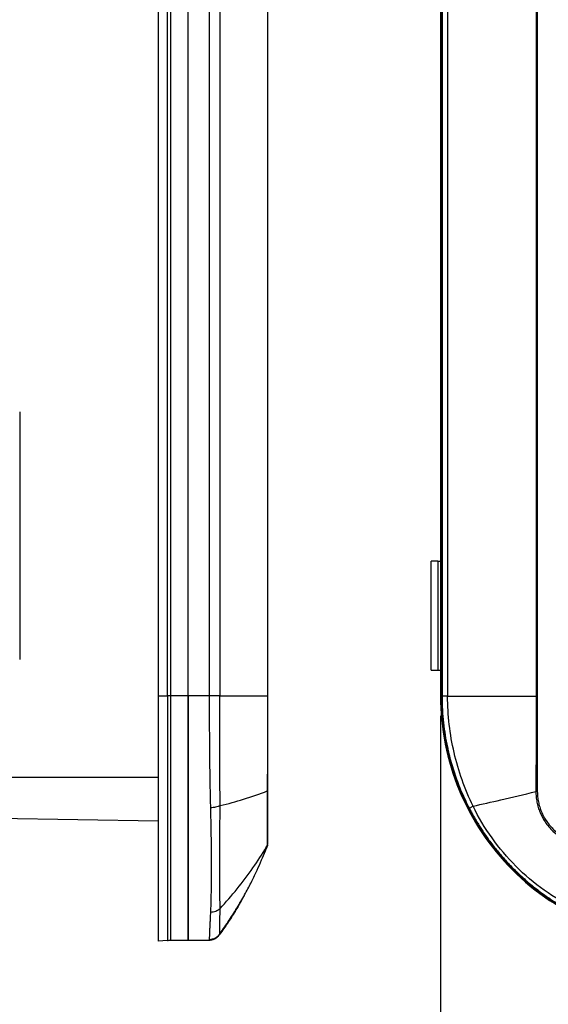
# Model space of a CAD drawing. Extents: x 3 to 428, y 3 to 275.
# Tile 13 of 42: x 44 to 78, y 103 to 167. Entities that reach past the tile are written whole.
import ezdxf

# ---------------------------------------------------------------- set-up
doc = ezdxf.new("R2010")
doc.units = 0
doc.linetypes.add('SLD-SOLID', pattern=[0])
doc.layers.get('0').update_dxf_attribs({"linetype": 'CONTINUOUS'})
doc.layers.add('DIMENSION', color=7, linetype='SLD-SOLID')
doc.styles.add('SLDTEXTSTYLE1', font='Gothic.ttf', dxfattribs={"width": 0.913})
doc.dimstyles.new('SLDDIMSTYLE1', dxfattribs={"dimtxt": 3.175, "dimasz": 3.302, "dimexe": 0, "dimexo": 0.0625, "dimgap": 0.79375, "dimtad": 0, "dimtih": 1, "dimtoh": 1, "dimdec": 0, "dimlfac": 1.142857, "dimrnd": 1e-09, "dimzin": 12, "dimdsep": 46, "dimtxsty": 'SLDTEXTSTYLE1', "dimsah": 1, "dimcen": 0.09, "dimadec": 0, "dimazin": 0, "dimtfac": 1, "dimtdec": 3, "dimtofl": 0, "dimtmove": 0, "dimatfit": 3, "dimfxl": 1, "dimtolj": 1, "dimtzin": 12, "dimarcsym": 0})

# ---------------------------------------------------------------- blocks, each defined once
blk = doc.blocks.new('_D_1')
at = {"layer": 'DIMENSION'}
for p, q in [((70.971, 122.068), (70.971, 93.039)), ((198.003, 122.068), (198.003, 93.039)), ((70.971, 96.214), (126.068, 96.214)), ((198.003, 96.214), (133.106, 96.214))]:
    blk.add_line(p, q, dxfattribs=at)
for points in [[(70.971, 96.214), (74.273, 95.706), (74.273, 96.722)], [(198.003, 96.214), (194.701, 96.722), (194.701, 95.706)]]:
    blk.add_solid(points, dxfattribs=at)
at = {"layer": 'DIMENSION', "insert": (126.068, 97.75), "char_height": 3.175, "attachment_point": 1, "style": 'SLDTEXTSTYLE1'}
blk.add_mtext('145', dxfattribs=at)

msp = doc.modelspace()

# ---------------------------------------------------------------- linework, layer by layer
at = {"color": 7, "linetype": 'SLD-SOLID'}
for p, q in [((52.7923, 182.7501), (52.7923, 123.3726)), ((53.3782, 123.3727), (53.3782, 182.7501)), ((53.6069, 123.3727), (53.6069, 182.7501)), ((54.7173, 123.3726), (54.7173, 182.7501)), ((54.7173, 123.3726), (54.7173, 182.7501)), ((56.0746, 182.7501), (56.0746, 123.3726)), ((56.7609, 182.7501), (56.7609, 123.3726)), ((59.8248, 182.7501), (59.8248, 123.3726)), ((59.8361, 182.7501), (59.8361, 123.3726)), ((70.9705, 182.7156), (70.9705, 123.3381)), ((71.0218, 123.3382), (71.0218, 182.7156)), ((71.0318, 123.3381), (71.0318, 182.7156)), ((71.0318, 123.3381), (71.0318, 182.7156)), ((71.0673, 182.7156), (71.0673, 123.3381)), ((71.4295, 182.7156), (71.4295, 123.3381)), ((77.1268, 182.7156), (77.1268, 123.3381)), ((77.1886, 182.7156), (77.1886, 123.3381)), ((43.8673, 141.6494), (43.8673, 125.7108)), ((70.3618, 125.0269), (70.3618, 132.0269)), ((70.7993, 132.0269), (70.3618, 132.0269)), ((70.7993, 132.0269), (70.7993, 125.0269)), ((70.7993, 132.0269), (70.9705, 132.0269)), ((70.3618, 125.0269), (70.7993, 125.0269)), ((70.7993, 125.0269), (70.9705, 125.0269)), ((52.7923, 123.3726), (53.3782, 123.3727)), ((53.6069, 123.3727), (53.3782, 123.3727)), ((54.7173, 123.3726), (53.6069, 123.3727)), ((56.0746, 123.3726), (54.7173, 123.3726)), ((59.8361, 123.3726), (59.8248, 123.3726)), ((70.9705, 123.3381), (71.0218, 123.3382)), ((71.0673, 123.3381), (71.0318, 123.3381)), ((77.1886, 123.3381), (77.1268, 123.3381)), ((52.7923, 115.2884), (41.5923, 115.4839)), ((59.6129, 113.1921), (59.761, 113.5512)), ((59.751, 113.6134), (59.8111, 113.706)), ((59.7623, 113.5598), (59.754, 113.6115)), ((59.8248, 113.7177), (59.7564, 113.5532)), ((59.8111, 113.706), (59.8214, 113.7148)), ((59.8233, 113.7179), (59.8297, 113.7327)), ((58.3321, 110.4957), (58.2799, 110.4226)), ((58.3311, 110.4916), (58.3426, 110.5123)), ((56.7609, 108.0203), (56.7618, 108.0549)), ((53.3782, 107.6126), (52.7923, 107.5614)), ((53.6069, 107.6226), (54.7173, 107.6226)), ((54.7173, 107.6226), (56.0746, 107.6582)), ((54.7173, 107.6226), (56.0262, 107.6226))]:
    msp.add_line(p, q, dxfattribs=at)
at = {"color": 8, "linetype": 'SLD-SOLID'}
msp.add_line((41.5923, 118.1226), (52.7923, 118.1226), dxfattribs=at)
at = {"color": 7, "linetype": 'SLD-SOLID'}
for centre, radius, start, end in [((36.904, 122.3714), 24.5, 324.038003, 329.118428), ((56.0262, 108.4976), 0.875, 270, 324.038003)]:
    msp.add_arc(centre, radius, start, end, dxfattribs=at)
for points in [[(52.7923, 123.3726), (52.7923, 121.3028), (52.7923, 117.1646), (52.7923, 111.9012), (52.7923, 108.3847), (52.7923, 107.5614), (52.7923, 107.5614)], [(53.6069, 107.6226), (53.6069, 107.6226), (53.6069, 108.4427), (53.6069, 111.9457), (53.6069, 117.1886), (53.6069, 121.311), (53.6069, 123.3727)], [(56.7609, 123.3726), (58.0277, 123.3726), (59.0609, 123.3726), (59.8248, 123.3726)], [(70.9705, 123.3381), (70.9705, 121.2683), (71.7938, 117.1301), (75.3103, 111.8667), (80.5737, 108.3502), (84.712, 107.5269), (86.7818, 107.5269)], [(71.4295, 123.3381), (73.1823, 123.3381), (75.1036, 123.3381), (77.1268, 123.3381)], [(59.8361, 117.2381), (59.8361, 117.2379), (59.8273, 117.2377), (59.8111, 117.2375)], [(77.2052, 117.2036), (77.1743, 117.2034), (77.1421, 117.2032), (77.1152, 117.203)], [(53.3782, 107.6126), (53.4542, 107.6193), (53.5306, 107.6226), (53.6069, 107.6226)]]:
    msp.add_open_spline(points, degree=3, dxfattribs=at)
for points, knots in [([(53.3782, 123.3727), (53.3782, 123.3727), (53.3782, 121.3096), (53.3782, 117.1847), (53.3782, 111.9385), (53.3782, 108.4332), (53.3782, 107.6126), (53.3782, 107.6126), (53.3782, 107.6126)], [-0.0000021, -0.0000021, -0.0000021, -0.0000021, -0.0000004, 0.2499996, 0.4999996, 0.7499996, 0.9999996, 1.0000018, 1.0000018, 1.0000018, 1.0000018]), ([(54.7173, 107.6226), (54.7173, 107.6226), (54.7173, 107.7256), (54.7173, 108.0255), (54.7173, 108.1499), (54.7173, 108.449), (54.7173, 108.6245), (54.7173, 109.2169), (54.7173, 109.7012), (54.7173, 110.5576), (54.7173, 110.8662), (54.7173, 111.5239), (54.7173, 111.8699), (54.7173, 112.9586), (54.7173, 113.7514), (54.7173, 115.0412), (54.7173, 115.488), (54.7173, 116.3962), (54.7173, 116.8599), (54.7173, 117.8065), (54.7173, 118.2894), (54.7173, 119.2745), (54.7173, 119.7789), (54.7173, 121.3045), (54.7173, 122.3328), (54.7173, 123.3726)], [0, 0, 0, 0, 0.125, 0.125, 0.1875, 0.1875, 0.25, 0.25, 0.375, 0.375, 0.4375, 0.4375, 0.5, 0.5, 0.625, 0.625, 0.6875, 0.6875, 0.75, 0.75, 0.8125, 0.8125, 0.875, 0.875, 1, 1, 1, 1]), ([(54.7173, 123.3726), (54.7173, 121.311), (54.7173, 117.1886), (54.7173, 111.9457), (54.7173, 108.4427), (54.7173, 107.6226), (54.7173, 107.6226)], [-0.0000002, -0.0000002, -0.0000002, -0.0000002, 0.25, 0.5, 0.75, 1, 1, 1, 1]), ([(56.0746, 123.3726), (56.0747, 123.2493), (56.0748, 123.0048), (56.0756, 122.6413), (56.0767, 122.2846), (56.0779, 121.9346), (56.0792, 121.5916), (56.0807, 121.2557), (56.0822, 120.9268), (56.0839, 120.6051), (56.0859, 120.2907), (56.0882, 119.9836), (56.0908, 119.6838), (56.095, 119.2662), (56.1019, 118.7297), (56.112, 118.0758), (56.1233, 117.4265), (56.136, 116.7822), (56.1464, 116.3624), (56.1516, 116.1515)], [0, 0, 0, 0, 0.0493008, 0.097761, 0.1453821, 0.1921667, 0.2381177, 0.2832379, 0.3275313, 0.3710014, 0.4136514, 0.4554796, 0.4964812, 0.5366522, 0.6276361, 0.7194604, 0.8121335, 0.9056516, 1, 1, 1, 1]), ([(56.7609, 123.3726), (56.6852, 123.3726), (56.5808, 123.3726), (56.3395, 123.3726), (56.2039, 123.3726), (56.0746, 123.3726)], [0, 0, 0, 0, 0.5, 0.5, 1, 1, 1, 1]), ([(56.7693, 116.2936), (56.7686, 116.8435), (56.7686, 117.4088), (56.7671, 118.5616), (56.7652, 119.1489), (56.7635, 120.3375), (56.7635, 120.9397), (56.7623, 122.1526), (56.7609, 122.763), (56.7609, 123.3726)], [0, 0, 0, 0, 0.25, 0.25, 0.5, 0.5, 0.75, 0.75, 1, 1, 1, 1]), ([(59.8248, 123.3726), (59.8246, 122.7211), (59.8243, 121.4346), (59.8214, 119.7323), (59.8176, 118.3388), (59.8131, 117.5801), (59.8111, 117.2375)], [0, 0, 0, 0, 0.318602, 0.6290386, 0.8324336, 1, 1, 1, 1]), ([(59.8361, 123.3726), (59.8361, 122.2139), (59.8361, 120.169), (59.8361, 118.1242), (59.8361, 117.2381)], [0, 0, 0, 0, 0.5666679, 1, 1, 1, 1]), ([(86.7818, 107.5881), (85.7416, 107.5881), (84.719, 107.6911), (83.2098, 107.991), (82.7109, 108.1154), (81.7216, 108.4145), (81.2299, 108.59), (79.8001, 109.1824), (78.8963, 109.6667), (77.6127, 110.5231), (77.1956, 110.8317), (76.3929, 111.4894), (76.0108, 111.8354), (74.9215, 112.9241), (74.2705, 113.7169), (73.4069, 115.0067), (73.1386, 115.4535), (72.6521, 116.3617), (72.4322, 116.8254), (72.0392, 117.772), (71.866, 118.2549), (71.5664, 119.24), (71.4395, 119.7444), (71.1347, 121.27), (71.0318, 122.2983), (71.0318, 123.3381)], [0, 0, 0, 0, 0.125, 0.125, 0.1875, 0.1875, 0.25, 0.25, 0.375, 0.375, 0.4375, 0.4375, 0.5, 0.5, 0.625, 0.625, 0.6875, 0.6875, 0.75, 0.75, 0.8125, 0.8125, 0.875, 0.875, 1, 1, 1, 1]), ([(71.0318, 123.3381), (71.0318, 121.2765), (71.8518, 117.1541), (75.3549, 111.9112), (80.5977, 108.4082), (84.7201, 107.5881), (86.7818, 107.5881)], [-0.0000002, -0.0000002, -0.0000002, -0.0000002, 0.25, 0.5, 0.75, 1, 1, 1, 1]), ([(71.4295, 123.3381), (71.3247, 123.3381), (71.2318, 123.3381), (71.1045, 123.3381), (71.0707, 123.3381), (71.0673, 123.3381)], [0, 0, 0, 0, 0.5, 0.5, 1, 1, 1, 1]), ([(73.0679, 116.2591), (72.8001, 116.809), (72.5639, 117.3743), (72.1568, 118.5271), (71.9857, 119.1144), (71.7102, 120.303), (71.6058, 120.9052), (71.4654, 122.1181), (71.4295, 122.7285), (71.4295, 123.3381)], [0, 0, 0, 0, 0.25, 0.25, 0.5, 0.5, 0.75, 0.75, 1, 1, 1, 1]), ([(77.1268, 123.3381), (77.1266, 122.6866), (77.1263, 121.4001), (77.1231, 119.6978), (77.1195, 118.3043), (77.1165, 117.5456), (77.1152, 117.203)], [0, 0, 0, 0, 0.318602, 0.6290386, 0.8324336, 1, 1, 1, 1]), ([(77.1886, 123.3381), (77.1889, 122.1794), (77.1893, 120.1345), (77.2004, 118.0897), (77.2052, 117.2036)], [0, 0, 0, 0, 0.5666679, 1, 1, 1, 1]), ([(71.4517, 119.9036), (71.4936, 119.7204), (71.6202, 119.1663), (71.9015, 118.2532), (72.3105, 117.1676), (72.6543, 116.469), (72.8275, 116.117)], [0, 0, 0, 0, 0.1395032, 0.4219849, 0.7088272, 1, 1, 1, 1]), ([(56.7693, 116.2936), (57.2989, 116.4214), (58.3905, 116.715), (59.3429, 117.0474), (59.8111, 117.2375)], [0.00874245, 0.00874245, 0.00874245, 0.00874245, 0.42951391, 0.92077146, 0.92077146, 0.92077146, 0.92077146]), ([(59.8361, 117.2381), (59.8361, 117.0882), (59.8361, 116.7899), (59.8361, 116.3504), (59.8361, 115.9553), (59.8361, 115.6054), (59.8361, 115.3344), (59.8361, 115.1118), (59.8361, 114.9306), (59.8361, 114.7163), (59.8361, 114.4825), (59.8361, 114.251), (59.8361, 114.058), (59.8361, 113.9141), (59.8361, 113.8329), (59.8361, 113.8213), (59.8361, 113.8185)], [0, 0, 0, 0, 0.088508, 0.1760431, 0.2641295, 0.3349594, 0.4049621, 0.4515472, 0.4983148, 0.5454827, 0.6283446, 0.7105887, 0.7934349, 0.8829432, 0.971566, 1, 1, 1, 1]), ([(73.0679, 116.2591), (73.6386, 116.3869), (74.934, 116.6805), (76.3365, 117.0129), (77.1152, 117.203)], [0.00874245, 0.00874245, 0.00874245, 0.00874245, 0.42951391, 0.92077146, 0.92077146, 0.92077146, 0.92077146]), ([(77.1152, 117.203), (77.116, 117.1445), (77.1176, 117.0278), (77.1307, 116.8537), (77.1518, 116.6811), (77.1814, 116.5106), (77.2192, 116.3425), (77.265, 116.1774), (77.3185, 116.0155), (77.4422, 115.6927), (77.7005, 115.2066), (78.1573, 114.6625), (78.7, 114.2307), (79.2415, 113.9443), (79.747, 113.7757), (80.1506, 113.7), (80.4386, 113.6743), (80.5907, 113.6723), (80.6466, 113.6715)], [0, 0, 0, 0, 0.0316338, 0.0631286, 0.0944815, 0.1256905, 0.1567502, 0.1876567, 0.2184092, 0.2490043, 0.3747002, 0.5141625, 0.6303665, 0.7479736, 0.8437449, 0.9176819, 0.9697583, 1, 1, 1, 1]), ([(77.2052, 117.2036), (77.2064, 117.147), (77.2088, 117.0343), (77.2227, 116.8662), (77.244, 116.6999), (77.2736, 116.5355), (77.3113, 116.3728), (77.357, 116.212), (77.4108, 116.053), (77.5393, 115.727), (77.7952, 115.2557), (78.2438, 114.731), (78.7592, 114.3177), (79.2328, 114.0651), (79.6427, 113.9133), (79.9716, 113.8279), (80.3072, 113.7736), (80.5336, 113.7656), (80.6473, 113.7616)], [0, 0, 0, 0, 0.0315121, 0.0627713, 0.0938513, 0.1248273, 0.1557752, 0.1867709, 0.2178902, 0.2492078, 0.3818305, 0.5141256, 0.6309456, 0.7477496, 0.8112045, 0.8739838, 0.9367082, 1, 1, 1, 1]), ([(56.7693, 116.2936), (56.6924, 116.2538), (56.5957, 116.2192), (56.3814, 116.1699), (56.2645, 116.1554), (56.1516, 116.1515)], [0, 0, 0, 0, 0.5, 0.5, 1, 1, 1, 1]), ([(56.1516, 116.1515), (56.1541, 116.0536), (56.1592, 115.8543), (56.1657, 115.5542), (56.1719, 115.2473), (56.1778, 114.9344), (56.188, 114.349), (56.1983, 113.5224), (56.2034, 112.4508), (56.2013, 111.4135), (56.1912, 110.6189), (56.1765, 110.0691), (56.1655, 109.7213), (56.1561, 109.5169), (56.1516, 109.4183)], [0, 0, 0, 0, 0.0343243, 0.069908, 0.1067448, 0.1448285, 0.184152, 0.3237133, 0.462618, 0.6253599, 0.7909696, 0.865352, 0.935043, 1, 1, 1, 1]), ([(56.7693, 109.6588), (56.7689, 110.0067), (56.768, 110.416), (56.7663, 111.3424), (56.7646, 111.8584), (56.7646, 112.985), (56.7663, 113.595), (56.7681, 114.8919), (56.7689, 115.576), (56.7693, 116.2936)], [0, 0, 0, 0, 0.25, 0.25, 0.5, 0.5, 0.75, 0.75, 1, 1, 1, 1]), ([(73.0679, 116.2591), (72.9953, 116.2193), (72.9338, 116.1847), (72.8504, 116.1354), (72.8288, 116.1209), (72.8275, 116.117)], [0, 0, 0, 0, 0.5, 0.5, 1, 1, 1, 1]), ([(79.7027, 109.6243), (78.9851, 109.9722), (78.3011, 110.3815), (77.0041, 111.3079), (76.3941, 111.8239), (75.2675, 112.9505), (74.7515, 113.5605), (73.8252, 114.8574), (73.4159, 115.5415), (73.0679, 116.2591)], [0, 0, 0, 0, 0.25, 0.25, 0.5, 0.5, 0.75, 0.75, 1, 1, 1, 1]), ([(73.1061, 115.6042), (73.1446, 115.5366), (73.2307, 115.3857), (73.3709, 115.1522), (73.5273, 114.9014), (73.7092, 114.6218), (73.9162, 114.3186), (74.1488, 113.9958), (74.388, 113.6805), (74.6348, 113.3718), (74.8888, 113.0698), (75.15, 112.7746), (75.4283, 112.4755), (75.7254, 112.173), (76.0426, 111.8676), (76.37, 111.5698), (76.7073, 111.28), (77.0544, 110.9985), (77.411, 110.7257), (77.7432, 110.4859), (78.2109, 110.1669), (78.6343, 109.8932), (78.98, 109.7044), (79.057, 109.6624)], [0, 0, 0, 0, 0.0274174, 0.0612341, 0.095956, 0.1315795, 0.1787628, 0.2253008, 0.2717702, 0.3181838, 0.3645336, 0.410817, 0.4570357, 0.5084849, 0.560195, 0.6121632, 0.6643865, 0.7168677, 0.7695977, 0.82258, 0.8612021, 0.9690765, 1, 1, 1, 1]), ([(59.7993, 113.7051), (59.8099, 113.7214), (59.8311, 113.754), (59.8344, 113.7926), (59.8361, 113.812)], [0, 0, 0, 0, 0.4999197, 1, 1, 1, 1]), ([(59.8096, 113.7227), (59.8098, 113.7177), (59.8104, 113.707), (59.8109, 113.7064), (59.8111, 113.706)], [0, 0, 0, 0, 0.4716009, 1, 1, 1, 1]), ([(59.8329, 113.7728), (59.8322, 113.7649), (59.83, 113.7412), (59.8187, 113.7201), (59.8111, 113.706)], [0, 0, 0, 0, 0.3344326, 1, 1, 1, 1]), ([(59.8299, 113.7346), (59.8311, 113.7395), (59.8332, 113.7484), (59.8344, 113.7574), (59.8345, 113.7588), (59.8345, 113.7593), (59.8345, 113.7604), (59.8345, 113.762), (59.8345, 113.7642), (59.8345, 113.7674), (59.8345, 113.7708), (59.8345, 113.7726)], [0, 0, 0, 0, 0.0923647, 0.1699336, 0.2305681, 0.2980251, 0.3976571, 0.5176712, 0.6580675, 0.8188444, 1, 1, 1, 1]), ([(56.7653, 108.0525), (56.972, 108.3449), (57.3792, 108.9213), (57.923, 109.7914), (58.4013, 110.624), (58.8089, 111.401), (59.1535, 112.1165), (59.4435, 112.7655), (59.6115, 113.1786), (59.6902, 113.3723)], [0, 0, 0, 0, 0.1764827, 0.3477837, 0.5055429, 0.6496904, 0.7801721, 0.8969505, 1, 1, 1, 1]), ([(57.9306, 109.7964), (58.0509, 109.9975), (58.1404, 110.1533), (58.2318, 110.3141), (58.255, 110.3553), (58.2857, 110.41), (58.2934, 110.4238), (58.2934, 110.4238)], [0, 0, 0, 0, 0.5, 0.5, 0.75, 0.75, 1, 1, 1, 1]), ([(58.3196, 110.4709), (58.3196, 110.4709), (58.3159, 110.4631), (58.302, 110.4388), (58.2881, 110.4145)], [0, 0, 0, 0, 0.0002776, 1, 1, 1, 1]), ([(58.3426, 110.5123), (58.3346, 110.499), (58.3239, 110.4812), (58.3074, 110.4689), (58.3032, 110.4658)], [0, 0, 0, 0, 0.7461299, 1, 1, 1, 1]), ([(57.9684, 109.8598), (57.8916, 109.7321), (57.7394, 109.4787), (57.5018, 109.1033), (57.2601, 108.7354), (57.0145, 108.375), (56.8449, 108.1378), (56.7609, 108.0203)], [0, 0, 0, 0, 0.2069654, 0.4104419, 0.6104356, 0.8069528, 1, 1, 1, 1]), ([(56.1516, 109.4183), (56.1487, 109.3607), (56.143, 109.2459), (56.1353, 109.0847), (56.1282, 108.9322), (56.1217, 108.7891), (56.1156, 108.6552), (56.1099, 108.5303), (56.1046, 108.4144), (56.0997, 108.3074), (56.0942, 108.184), (56.0888, 108.0505), (56.0844, 107.917), (56.0809, 107.8067), (56.078, 107.7238), (56.0754, 107.6688), (56.0749, 107.6617), (56.0746, 107.6582)], [0, 0, 0, 0, 0.0506917, 0.1010466, 0.1510657, 0.2007489, 0.2500927, 0.2990923, 0.3477496, 0.3960705, 0.4440571, 0.5282126, 0.6157683, 0.7067058, 0.8010375, 0.8987939, 1, 1, 1, 1]), ([(56.7693, 109.6588), (56.6933, 109.5871), (56.5975, 109.5257), (56.3835, 109.4418), (56.2659, 109.4197), (56.1516, 109.4183)], [0, 0, 0, 0, 0.5, 0.5, 1, 1, 1, 1]), ([(56.7609, 108.0203), (56.6824, 107.9117), (56.5786, 107.8216), (56.3416, 107.6965), (56.2086, 107.6617), (56.0746, 107.6582)], [0, 0, 0, 0, 0.5, 0.5, 1, 1, 1, 1])]:
    msp.add_open_spline(points, degree=3, knots=knots, dxfattribs=at)
at = {"color": 8, "linetype": 'SLD-SOLID'}
for points, knots in [([(71.0673, 123.3381), (71.0721, 123.0457), (71.0815, 122.4729), (71.1535, 121.6342), (71.264, 120.8366), (71.3649, 120.2633), (71.4384, 119.9587), (71.4517, 119.9036)], [0, 0, 0, 0, 0.2533, 0.496147, 0.7286239, 0.950831, 1, 1, 1, 1]), ([(59.8111, 117.2375), (59.8104, 117.0821), (59.809, 116.7734), (59.8066, 116.3211), (59.804, 115.9244), (59.8019, 115.5762), (59.8009, 115.3225), (59.8003, 115.122), (59.8, 114.9718), (59.7998, 114.8248), (59.7998, 114.6452), (59.8001, 114.4436), (59.8008, 114.2872), (59.8015, 114.1916), (59.8018, 114.1444), (59.8023, 114.0993), (59.8027, 114.0565), (59.8032, 114.016), (59.8042, 113.9418), (59.8057, 113.8538), (59.8074, 113.7779), (59.8087, 113.7361), (59.8093, 113.7262), (59.8096, 113.7227)], [0, 0, 0, 0, 0.0890365, 0.1769877, 0.2637905, 0.3286489, 0.3971947, 0.4328536, 0.4694257, 0.5069108, 0.5453051, 0.6141601, 0.6835016, 0.7017469, 0.7200234, 0.7383302, 0.7566676, 0.7750361, 0.7934368, 0.8637243, 0.9237191, 0.9734084, 1, 1, 1, 1]), ([(72.8275, 116.117), (72.8685, 116.039), (72.9519, 115.8806), (73.0452, 115.7099), (73.0983, 115.6177), (73.1061, 115.6042)], [0, 0, 0, 0, 0.4532803, 0.9199289, 1, 1, 1, 1]), ([(56.7693, 109.6588), (57.144, 110.0799), (57.8948, 110.9236), (58.8903, 112.2476), (59.4705, 113.1683), (59.751, 113.6134)], [0, 0, 0, 0, 0.3397619, 0.6808023, 1, 1, 1, 1]), ([(57.9684, 109.8598), (57.9612, 109.8485), (57.9524, 109.8346), (57.938, 109.826), (57.9354, 109.8244)], [0, 0, 0, 0, 0.8150459, 1, 1, 1, 1]), ([(56.7618, 108.0549), (56.7619, 108.0584), (56.7625, 108.0748), (56.7636, 108.1976), (56.7638, 108.4226), (56.7672, 108.7456), (56.7686, 109.1475), (56.769, 109.4883), (56.7693, 109.6588)], [0, 0, 0, 0, 0.0514542, 0.2410676, 0.4305839, 0.6201888, 0.8100352, 1, 1, 1, 1])]:
    msp.add_open_spline(points, degree=3, knots=knots, dxfattribs=at)

# ---------------------------------------------------------------- dimensions: what is measured, and where the dimension line sits
at = {"layer": 'DIMENSION'}
dim = msp.add_linear_dim(base=(198.003, 96.2144), p1=(70.9705, 123.3381), p2=(198.003, 123.3381), dimstyle='SLDDIMSTYLE1', dxfattribs=at)
dim.commit()
dim.dimension.update_dxf_attribs({"geometry": '_D_1', "text_midpoint": (129.5873, 96.2144), "dimtype": 160})

doc.saveas('drawing.dxf')
